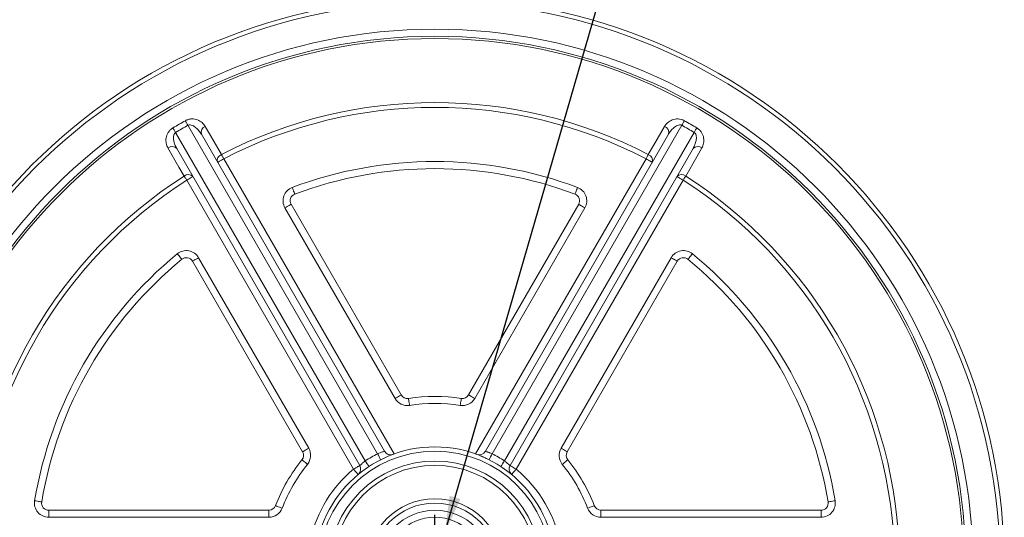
# Model space of a CAD drawing. Header units: inches. Extents: x 0.6 to 16.3, y 0.2 to 11.5.
# Tile 4 of 12: x 2.4 to 5.9, y 5.9 to 7.7. Entities that reach past the tile are written whole.
import ezdxf

# ---------------------------------------------------------------- set-up
doc = ezdxf.new("R2010")
doc.units = ezdxf.units.IN
doc.header["$MEASUREMENT"] = 0
doc.layers.add('FORMAT', color=7, linetype='Continuous')
doc.styles.add('SLDTEXTSTYLE0', font='TXT', dxfattribs={"width": 0.75})
doc.dimstyles.new('SLDDIMSTYLE1', dxfattribs={"dimtxt": 0.137795, "dimasz": 0.13, "dimexe": 0, "dimexo": 0.0625, "dimgap": 0.034449, "dimtad": 1, "dimlfac": 2, "dimrnd": 1e-09, "dimzin": 12, "dimdsep": 46, "dimlunit": 5, "dimtxsty": 'SLDTEXTSTYLE0', "dimblk1": 'NONE', "dimsah": 1, "dimcen": 0, "dimadec": 0, "dimazin": 3, "dimtfac": 1, "dimtmove": 0, "dimatfit": 3, "dimldrblk": 'NONE', "dimfxl": 1, "dimfrac": 2, "dimtolj": 1, "dimtzin": 12, "dimarcsym": 0})

# ---------------------------------------------------------------- blocks, each defined once
blk = doc.blocks.new('_D_1')
at = {"layer": 'FORMAT'}
for p, q in [((4.961, 8.4003), (4.8288, 8.1798)), ((3.8907, 5.8929), (4.5431, 8.1475)), ((4.5431, 8.1475), (4.9764, 8.1475)), ((3.8212, 5.6528), (3.8907, 5.8929))]:
    blk.add_line(p, q, dxfattribs=at)
blk.add_solid([(3.8907, 5.8929), (3.946, 6.0122), (3.9076, 6.0234)], dxfattribs=at)
at = {"layer": 'FORMAT', "attachment_point": 1, "style": 'SLDTEXTSTYLE0'}
for s, insert, char_height in [('1', (4.8135, 8.4322), 0.1102), ('%%c', (4.6056, 8.3669), 0.1378), ('2', (4.8949, 8.2896), 0.1102)]:
    blk.add_mtext(s, dxfattribs=dict(at, insert=insert, char_height=char_height))
blk = doc.blocks.new('_NONE')
blk = doc.blocks.new('SW_CENTERMARKSYMBOL_0')
at = {"layer": 'FORMAT', "color": 0}
for p, q in [((0, 0.0984), (0, 0.1842)), ((0, 0), (0, 0.0492)), ((-0.0984, 0), (-0.1842, 0)), ((0, 0), (-0.0492, 0)), ((0, 0), (0, -0.0492)), ((0, 0), (0.0492, 0)), ((0.0984, 0), (0.1842, 0)), ((0, -0.0984), (0, -0.1842))]:
    blk.add_line(p, q, dxfattribs=at)

msp = doc.modelspace()

# ---------------------------------------------------------------- linework, layer by layer
at = {"color": 7, "linetype": 'Continuous', "lineweight": 15}
for p, q in [((2.94520182, 7.30031209), (3.61150145, 6.14624722)), ((3.65480272, 6.17124722), (2.98850311, 7.32531201)), ((4.72339046, 7.32531201), (4.05709085, 6.17124722)), ((4.10039212, 6.14624722), (4.76669175, 7.30031209)), ((3.03562224, 7.2936994), (3.6786629, 6.17992021)), ((4.03323067, 6.17992021), (4.67627133, 7.2936994)), ((3.59206035, 6.12992022), (2.94901965, 7.24369941)), ((4.76287391, 7.24369941), (4.11983322, 6.12992022)), ((3.11421296, 7.20757627), (3.71300374, 6.17044012)), ((3.99888983, 6.17044012), (4.59768061, 7.20757627)), ((3.57040972, 6.11742022), (2.98430915, 7.1325762)), ((4.72758441, 7.1325762), (4.14148385, 6.11742022)), ((3.71595364, 6.36533074), (3.32926825, 7.03508946)), ((3.35091886, 7.04758957), (3.73760427, 6.37783077)), ((3.9742893, 6.37783077), (4.36097471, 7.04758957)), ((4.38262532, 7.03508946), (3.99593993, 6.36533074)), ((3.39119412, 6.17783075), (3.00450873, 6.84758951)), ((3.02615934, 6.86008955), (3.41284473, 6.19033075)), ((4.29904883, 6.19033075), (4.68573422, 6.86008955)), ((4.70738483, 6.84758951), (4.32069944, 6.17783075)), ((3.57040972, 6.11742022), (3.58636151, 6.09817077)), ((4.12553205, 6.09817077), (4.14148385, 6.11742022)), ((2.49948073, 5.94785551), (2.49948073, 5.97285551)), ((2.49948073, 5.97285551), (3.27285159, 5.97285551)), ((3.27285159, 5.94785551), (3.27285159, 5.97285551)), ((4.43904198, 5.94785551), (4.43904198, 5.97285551)), ((4.43904198, 5.97285551), (5.21241283, 5.97285551)), ((5.21241283, 5.94785551), (5.21241283, 5.97285551)), ((3.27285159, 5.94785551), (2.49948073, 5.94785551)), ((5.21241283, 5.94785551), (4.43904198, 5.94785551))]:
    msp.add_line(p, q, dxfattribs=at)
at = {"color": 7, "linetype": 'Continuous', "lineweight": 15, "flags": 128}
for points in [[(2.98850311, 7.32531201), (2.98728015, 7.32749717), (2.98606341, 7.32967089), (2.98486501, 7.33181132), (2.98369705, 7.33389719), (2.98257125, 7.33590738), (2.98149891, 7.33782195), (2.98049073, 7.33962138), (2.97955684, 7.34128779)], [(4.72339046, 7.32531201), (4.72461342, 7.32749717), (4.72583015, 7.32967089), (4.72702855, 7.33181132), (4.72819652, 7.33389719), (4.72932232, 7.33590738), (4.73039466, 7.33782195), (4.73140284, 7.33962138), (4.73233673, 7.34128779)], [(2.94520182, 7.30031209), (2.94392092, 7.30246366), (2.94264684, 7.30460438), (2.94139227, 7.3067124), (2.94016989, 7.30876674), (2.93899188, 7.31074686), (2.93787011, 7.31263283), (2.93681573, 7.31440571), (2.93583953, 7.31604763)], [(3.04937399, 7.32136408), (3.06763466, 7.28976761), (3.10636052, 7.22276504)], [(4.60553305, 7.22276504), (4.62379585, 7.2543621), (4.66251958, 7.32136408)], [(4.76669175, 7.30031209), (4.76797265, 7.30246366), (4.76924673, 7.30460438), (4.7705013, 7.3067124), (4.77172368, 7.30876674), (4.77290169, 7.31074686), (4.77402346, 7.31263283), (4.77507783, 7.31440571), (4.77605403, 7.31604763)], [(2.97508143, 7.14697107), (2.956849, 7.17858559), (2.91818547, 7.24562233)], [(4.7937081, 7.24562233), (4.77547515, 7.21400987), (4.73681213, 7.14697107)], [(3.11421296, 7.20757627), (3.10998908, 7.20513752), (3.10592756, 7.20279264), (3.10218445, 7.20063153), (3.09890363, 7.19873735), (3.09621108, 7.19718285), (3.09421035, 7.19602772), (3.09297829, 7.19531639), (3.09256228, 7.19507616)], [(3.11421296, 7.20757627), (3.11313365, 7.20966389), (3.11206395, 7.21173304), (3.11101324, 7.21376538), (3.10999091, 7.21574286), (3.10900591, 7.21764804), (3.10806711, 7.21946405), (3.10718265, 7.22117475), (3.10636052, 7.22276504)], [(4.59768061, 7.20757627), (4.59875992, 7.20966389), (4.59982962, 7.21173304), (4.60088032, 7.21376538), (4.60190265, 7.21574286), (4.60288766, 7.21764804), (4.60382646, 7.21946405), (4.60471092, 7.22117475), (4.60553305, 7.22276504)], [(4.59768061, 7.20757627), (4.60190449, 7.20513752), (4.60596601, 7.20279264), (4.60970912, 7.20063153), (4.61298994, 7.19873735), (4.61568249, 7.19718285), (4.61768322, 7.19602772), (4.61891528, 7.19531639), (4.61933129, 7.19507616)], [(2.97508143, 7.14697107), (2.97604759, 7.14546394), (2.97708693, 7.14384256), (2.97819014, 7.14212159), (2.97934762, 7.140316), (2.98054903, 7.13844177), (2.98178373, 7.13651577), (2.98304079, 7.13455471), (2.98430915, 7.1325762)], [(3.00595976, 7.14507616), (3.00554375, 7.14483607), (3.00431169, 7.14412475), (3.00231096, 7.14296961), (2.99961841, 7.14141511), (2.99633759, 7.13952078), (2.99259448, 7.13735982), (2.98853296, 7.1350148), (2.98430915, 7.1325762)], [(4.7059338, 7.14507616), (4.70634982, 7.14483607), (4.70758188, 7.14412475), (4.70958261, 7.14296961), (4.71227516, 7.14141511), (4.71555598, 7.13952078), (4.71929909, 7.13735982), (4.72336061, 7.1350148), (4.72758441, 7.1325762)], [(4.72758441, 7.1325762), (4.72885277, 7.13455471), (4.73010984, 7.13651577), (4.73134454, 7.13844177), (4.73254594, 7.140316), (4.73370342, 7.14212159), (4.73480664, 7.14384256), (4.73584598, 7.14546394), (4.73681213, 7.14697107)], [(3.36378083, 7.08349374), (3.36361194, 7.08394341), (3.36311181, 7.08527528), (3.36229966, 7.08743815), (3.36120667, 7.09034871), (3.35987488, 7.09389537), (3.35835543, 7.09794156), (3.35670673, 7.10233212), (3.35499215, 7.1068981)], [(4.34811274, 7.08349374), (4.34828163, 7.08394341), (4.34878175, 7.08527528), (4.34959391, 7.08743815), (4.3506869, 7.09034871), (4.35201869, 7.09389537), (4.35353814, 7.09794156), (4.35518683, 7.10233212), (4.35690142, 7.1068981)], [(3.35091886, 7.04758957), (3.35050284, 7.04734933), (3.34927082, 7.046638), (3.34727009, 7.04548287), (3.34457754, 7.04392837), (3.34129668, 7.04203419), (3.33755357, 7.03987308), (3.33349205, 7.0375282), (3.32926825, 7.03508946)], [(4.38262532, 7.03508946), (4.37840151, 7.0375282), (4.37434, 7.03987308), (4.37059689, 7.04203419), (4.36731603, 7.04392837), (4.36462348, 7.04548287), (4.36262275, 7.046638), (4.36139072, 7.04734933), (4.36097471, 7.04758957)], [(2.96698369, 6.85440283), (2.9666787, 6.85477397), (2.96577539, 6.855873), (2.96430845, 6.85765777), (2.96233427, 6.86005963), (2.95992867, 6.86298633), (2.9571842, 6.8663253), (2.95420631, 6.86994837), (2.95110941, 6.87371619)], [(3.00450873, 6.84758951), (3.00492475, 6.84782967), (3.00615673, 6.848541), (3.00815746, 6.84969613), (3.01085001, 6.85125071), (3.01413091, 6.85314489), (3.01787402, 6.85530599), (3.02193554, 6.85765087), (3.02615934, 6.86008955)], [(4.70738483, 6.84758951), (4.70696882, 6.84782967), (4.70573683, 6.848541), (4.7037361, 6.84969613), (4.70104355, 6.85125071), (4.69776266, 6.85314489), (4.69401955, 6.85530599), (4.68995803, 6.85765087), (4.68573422, 6.86008955)], [(4.76078416, 6.87371619), (4.75768725, 6.86994837), (4.75470937, 6.8663253), (4.7519649, 6.86298633), (4.7495593, 6.86005963), (4.74758512, 6.85765777), (4.74611817, 6.855873), (4.74521486, 6.85477397), (4.74490987, 6.85440283)], [(3.73760427, 6.37783077), (3.73718826, 6.37759057), (3.73595621, 6.37687925), (3.73395548, 6.37572411), (3.73126295, 6.37416957), (3.72798208, 6.37227539), (3.72423897, 6.37011429), (3.72017746, 6.36776937), (3.71595364, 6.36533074)], [(3.76699025, 6.34093272), (3.76623571, 6.34575125), (3.76551016, 6.35038462), (3.76484149, 6.35465477), (3.7642554, 6.35839759), (3.7637744, 6.36146919), (3.76341699, 6.36375163), (3.7631969, 6.36515716), (3.76312258, 6.36563173)], [(3.94490332, 6.34093272), (3.94565786, 6.34575125), (3.9463834, 6.35038462), (3.94705208, 6.35465477), (3.94763817, 6.35839759), (3.94811916, 6.36146919), (3.94847658, 6.36375163), (3.94869667, 6.36515716), (3.94877099, 6.36563173)], [(3.99593993, 6.36533074), (3.99171611, 6.36776937), (3.9876546, 6.37011429), (3.98391149, 6.37227539), (3.98063062, 6.37416957), (3.97793809, 6.37572411), (3.97593736, 6.37687925), (3.97470531, 6.37759057), (3.9742893, 6.37783077)], [(3.39119412, 6.17783075), (3.3916101, 6.17807095), (3.39284216, 6.17878228), (3.39484289, 6.17993737), (3.39753544, 6.18149191), (3.4008163, 6.18338613), (3.40455941, 6.1855472), (3.40862093, 6.18789211), (3.41284473, 6.19033075)], [(4.32069944, 6.17783075), (4.32028347, 6.17807095), (4.31905141, 6.17878228), (4.31705068, 6.17993737), (4.31435813, 6.18149191), (4.31107727, 6.18338613), (4.30733416, 6.1855472), (4.30327264, 6.18789211), (4.29904883, 6.19033075)], [(3.40845575, 6.13393275), (3.40466002, 6.13699545), (3.40101019, 6.13994048), (3.3976465, 6.14265462), (3.39469817, 6.1450336), (3.39227856, 6.14698597), (3.3904806, 6.14843674), (3.38937346, 6.14933008), (3.38899961, 6.14963173)], [(3.59206035, 6.12992022), (3.59164435, 6.12968002), (3.59041229, 6.12896869), (3.58841156, 6.1278136), (3.58571903, 6.12625906), (3.58243817, 6.12436484), (3.57869506, 6.12220377), (3.57463354, 6.11985885), (3.57040972, 6.11742022)], [(4.14148385, 6.11742022), (4.13726003, 6.11985885), (4.13319851, 6.12220377), (4.1294554, 6.12436484), (4.12617454, 6.12625906), (4.12348201, 6.1278136), (4.12148128, 6.12896869), (4.12024922, 6.12968002), (4.11983322, 6.12992022)], [(4.32289396, 6.14963173), (4.32252011, 6.14933008), (4.32141297, 6.14843674), (4.319615, 6.14698597), (4.3171954, 6.1450336), (4.31424707, 6.14265462), (4.31088338, 6.13994048), (4.30723355, 6.13699545), (4.30343782, 6.13393275)], [(2.4748177, 6.00194641), (2.47434382, 6.00202503), (2.47294039, 6.00225782), (2.47066136, 6.00263587), (2.46759416, 6.00314461), (2.46385684, 6.00376455), (2.45959285, 6.0044718), (2.4549663, 6.00523922), (2.45015481, 6.00603732)], [(3.31949922, 5.97985551), (3.31494894, 5.98161131), (3.31057356, 5.98329965), (3.30654119, 5.98485564), (3.30300678, 5.98621947), (3.30010615, 5.98733873), (3.2979508, 5.98817043), (3.29662356, 5.98868256), (3.29617539, 5.9888555)], [(4.41571818, 5.9888555), (4.41527001, 5.98868256), (4.41394276, 5.98817043), (4.41178741, 5.98733873), (4.40888678, 5.98621947), (4.40535238, 5.98485564), (4.40132001, 5.98329965), (4.39694462, 5.98161131), (4.39239434, 5.97985551)], [(5.26173876, 6.00603732), (5.25692727, 6.00523922), (5.25230072, 6.0044718), (5.24803673, 6.00376455), (5.24429941, 6.00314461), (5.24123221, 6.00263587), (5.23895318, 6.00225782), (5.23754974, 6.00202503), (5.23707587, 6.00194641)]]:
    msp.add_lwpolyline(points, dxfattribs=at)
at = {"color": 7, "linetype": 'Continuous', "lineweight": 15}
for radius in [2, 1.985, 1.89, 1.865, 1.85709853, 0.4225, 0.4075, 0.3725, 0.3575, 0.24, 0.225, 0.2, 0.175]:
    msp.add_circle((3.85594678, 5.77285551), radius, dxfattribs=at)
for centre, radius, start, end in [((3.85594678, 5.77285551), 1.63221234, 62.66156434, 117.33843566), ((3.85594678, 5.77285551), 1.61511381, 62.66156434, 117.33843566), ((3.05712029, 7.30026325), 0.02247777, 110.15863389, 196.9786362), ((4.65477328, 7.30026325), 0.02247777, 343.0213638, 69.84136611), ((2.9325862, 7.22836339), 0.02247781, 43.02156768, 129.84135632), ((4.77930737, 7.22836339), 0.02247781, 50.15864368, 136.97843232), ((3.11408139, 7.20163499), 0.02249646, 110.072206, 196.95075241), ((3.85594678, 5.77285551), 1.425, 69.41802722, 110.58197278), ((4.59781217, 7.20163499), 0.02249646, 343.04924759, 69.927794), ((3.85594678, 5.77285551), 1.4, 69.41802722, 110.58197278), ((3.85594678, 5.77285551), 1.63221234, 122.66156434, 177.33843566), ((3.85594678, 5.77285551), 1.61511381, 122.66156434, 177.33843566), ((2.98952007, 7.12971958), 0.02249641, 43.04902445, 129.92763934), ((4.7223735, 7.12971958), 0.02249641, 50.07236066, 136.95097555), ((3.85594678, 5.77285551), 1.61511381, 2.66156434, 57.33843566), ((3.85594678, 5.77285551), 1.63221234, 2.66156434, 57.33843566), ((3.3725695, 7.06008952), 0.05, 110.58197278, 210), ((4.33932407, 7.06008952), 0.05, 330, 69.41802722), ((3.3725695, 7.06008952), 0.025, 110.58197278, 210), ((4.33932407, 7.06008952), 0.025, 330, 69.41802722), ((2.98285807, 6.83508952), 0.05, 30, 129.41802722), ((4.7290355, 6.83508952), 0.05, 50.58197278, 150), ((3.85594678, 5.77285551), 1.425, 129.41802722, 170.58197278), ((3.85594678, 5.77285551), 1.4, 129.41802722, 170.58197278), ((2.98285807, 6.83508952), 0.025, 30, 129.41802722), ((4.7290355, 6.83508952), 0.025, 50.58197278, 150), ((3.85594678, 5.77285551), 1.4, 9.41802722, 50.58197278), ((3.85594678, 5.77285551), 1.425, 9.41802722, 50.58197278), ((3.7592549, 6.39033075), 0.05, 210, 278.89980398), ((3.7592549, 6.39033075), 0.025, 210, 278.89980398), ((3.85594678, 5.77285551), 0.6, 81.10019602, 98.89980398), ((3.95263866, 6.39033075), 0.05, 261.10019602, 330), ((3.95263866, 6.39033075), 0.025, 261.10019602, 330), ((3.85594678, 5.77285551), 0.575, 81.10019602, 98.89980398), ((3.36954347, 6.16533075), 0.025, 321.10019602, 30), ((3.36954347, 6.16533075), 0.05, 321.10019602, 30), ((3.85655266, 5.7718061), 0.4475, 116.79745113, 123.20254887), ((1.73307709, 5.19416635), 2.15585631, 26.31830232, 26.95057379), ((3.70031353, 6.19242021), 0.025, 210, 290.35182267), ((4.01158004, 6.19242021), 0.025, 249.64817733, 330), ((5.97881648, 5.19416635), 2.15585631, 153.04942621, 153.68169768), ((3.85534091, 5.7718061), 0.4475, 56.79745113, 63.20254887), ((4.34235009, 6.16533075), 0.05, 150, 218.89980398), ((4.34235009, 6.16533075), 0.025, 150, 218.89980398), ((3.85594678, 5.77285551), 0.6, 141.10019602, 158.89980398), ((3.85594678, 5.77285551), 0.575, 141.10019602, 158.89980398), ((3.57040972, 6.11742021), 0.025, 309.64817733, 30), ((5.4186936, 7.32207377), 2.15604071, 213.04952788, 213.68174529), ((2.29319997, 7.32207377), 2.15604071, 326.31825471, 326.95047212), ((4.14148385, 6.11742021), 0.025, 150, 230.35182267), ((3.85594678, 5.77285551), 0.575, 21.10019602, 38.89980398), ((3.85594678, 5.77285551), 0.6, 21.10019602, 38.89980398), ((3.85594678, 5.77285551), 0.4475, 129.64817733, 167.08744612), ((3.85594678, 5.77285551), 0.4475, 9.64817733, 50.35182267), ((2.49948079, 5.99785551), 0.05, 170.58197278, 270), ((2.49948079, 5.99785551), 0.025, 170.58197278, 270), ((3.27285159, 5.99785551), 0.025, 270, 338.89980398), ((4.43904197, 5.99785551), 0.025, 201.10019602, 270), ((5.21241278, 5.99785551), 0.05, 270, 9.41802722), ((5.21241278, 5.99785551), 0.025, 270, 9.41802722), ((3.27285159, 5.99785551), 0.05, 270, 338.89980398), ((4.43904197, 5.99785551), 0.05, 201.10019602, 270)]:
    msp.add_arc(centre, radius, start, end, dxfattribs=at)
for centre, major_axis in [((3.90512377, 5.68767848), (-0.93835479, 1.62527817)), ((3.8067698, 5.68767848), (0.93835479, 1.62527817))]:
    msp.add_ellipse(centre, major_axis=major_axis, ratio=0.9986594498, start_param=6.2698458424, end_param=6.2965247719, dxfattribs=at)
for points in [[(2.93583951, 7.31604764), (2.95029951, 7.3246558), (2.96487195, 7.3330692), (2.97955683, 7.34128785)], [(4.73233674, 7.34128785), (4.74702162, 7.3330692), (4.76159406, 7.3246558), (4.77605406, 7.31604764)]]:
    msp.add_open_spline(points, degree=3, dxfattribs=at)
for points, knots in [([(3.049374, 7.32136404), (3.04645145, 7.32642103), (3.04270539, 7.33095014), (3.03355004, 7.33878704), (3.02828745, 7.34199377), (3.01908442, 7.3454269), (3.01583705, 7.34631441), (3.0090507, 7.34744873), (3.00544794, 7.34770153), (2.99806848, 7.34738813), (2.99427474, 7.34682228), (2.98673189, 7.34473956), (2.98307847, 7.34325879), (2.97955683, 7.34128785)], [0, 0, 0, 0, 0.25, 0.25, 0.5, 0.5, 0.625, 0.625, 0.75, 0.75, 0.875, 0.875, 1, 1, 1, 1]), ([(4.73233674, 7.34128785), (4.7288141, 7.34325935), (4.72507381, 7.34477082), (4.71753929, 7.34683709), (4.71376925, 7.3473959), (4.70635185, 7.34769999), (4.70281005, 7.34744655), (4.6959916, 7.34630021), (4.692718, 7.34539738), (4.68663531, 7.34311921), (4.68378968, 7.34173789), (4.67844271, 7.33855181), (4.67594938, 7.33674539), (4.66915776, 7.33090824), (4.66544329, 7.32642306), (4.66251957, 7.32136404)], [0, 0, 0, 0, 0.125, 0.125, 0.25, 0.25, 0.375, 0.375, 0.5, 0.5, 0.625, 0.625, 0.75, 0.75, 1, 1, 1, 1]), ([(2.93583951, 7.31604764), (2.93237081, 7.3139827), (2.9291917, 7.31149924), (2.923635, 7.30600729), (2.92126603, 7.30302175), (2.91729398, 7.29675014), (2.91574258, 7.29355613), (2.91332611, 7.28707801), (2.91247118, 7.28379157), (2.91140279, 7.27738473), (2.91117623, 7.27422967), (2.91126197, 7.26800603), (2.91157971, 7.26494353), (2.91323902, 7.25614324), (2.91526606, 7.25068382), (2.91818545, 7.24562229)], [0, 0, 0, 0, 0.125, 0.125, 0.25, 0.25, 0.375, 0.375, 0.5, 0.5, 0.625, 0.625, 0.75, 0.75, 1, 1, 1, 1]), ([(2.94901967, 7.24369934), (2.94653103, 7.2480098), (2.94437686, 7.25247832), (2.94078241, 7.26175116), (2.93933106, 7.26658339), (2.93750634, 7.27646603), (2.93707691, 7.28160429), (2.93811353, 7.28926058), (2.93875525, 7.29184632), (2.94109451, 7.29665351), (2.94283694, 7.29886111), (2.94520183, 7.30031204)], [0, 0, 0, 0, 0.25, 0.25, 0.5, 0.5, 0.75, 0.75, 0.875, 0.875, 1, 1, 1, 1]), ([(2.9885031, 7.32531204), (2.99094548, 7.32663647), (2.99375859, 7.3270412), (2.99907712, 7.32665694), (3.00160904, 7.3259289), (3.00879272, 7.32298352), (3.01299772, 7.32005684), (3.02064626, 7.31353415), (3.02407767, 7.3098938), (3.03033838, 7.30211485), (3.03313486, 7.29800756), (3.03562221, 7.29369934)], [0, 0, 0, 0, 0.125, 0.125, 0.25, 0.25, 0.5, 0.5, 0.75, 0.75, 1, 1, 1, 1]), ([(4.67627136, 7.29369934), (4.67876, 7.2980098), (4.68155277, 7.30210962), (4.68778605, 7.30985893), (4.69124522, 7.31353195), (4.69889147, 7.32005353), (4.70312662, 7.32299455), (4.71027548, 7.32592496), (4.71283565, 7.32666208), (4.71816843, 7.32703982), (4.72095149, 7.32663463), (4.72339047, 7.32531204)], [0, 0, 0, 0, 0.25, 0.25, 0.5, 0.5, 0.75, 0.75, 0.875, 0.875, 1, 1, 1, 1]), ([(4.76669174, 7.30031204), (4.76905992, 7.29885909), (4.77081698, 7.29662523), (4.77314346, 7.29182712), (4.77377893, 7.28927039), (4.77481999, 7.28157645), (4.77438791, 7.27647148), (4.77256337, 7.2665863), (4.77112643, 7.26179443), (4.76752003, 7.25248303), (4.76536124, 7.24800756), (4.7628739, 7.24369934)], [0, 0, 0, 0, 0.125, 0.125, 0.25, 0.25, 0.5, 0.5, 0.75, 0.75, 1, 1, 1, 1]), ([(4.79370812, 7.24562229), (4.79662633, 7.25068179), (4.79867562, 7.25619053), (4.8008849, 7.26803774), (4.80103072, 7.27419865), (4.79940238, 7.28388526), (4.7985473, 7.28714133), (4.79613647, 7.29358564), (4.79455402, 7.29683212), (4.79059288, 7.30306622), (4.78820597, 7.30606877), (4.78263085, 7.31155971), (4.77952177, 7.31398328), (4.77605406, 7.31604764)], [0, 0, 0, 0, 0.25, 0.25, 0.5, 0.5, 0.625, 0.625, 0.75, 0.75, 0.875, 0.875, 1, 1, 1, 1]), ([(3.67866289, 6.17992021), (3.67870297, 6.1798508), (3.67857394, 6.17974934), (3.67799054, 6.1794807), (3.67752759, 6.17931083), (3.67568942, 6.17870021), (3.67384567, 6.17815194), (3.66933702, 6.17673944), (3.66663861, 6.17586017), (3.66091997, 6.17378994), (3.65784552, 6.17257753), (3.65480273, 6.17124723)], [0, 0, 0, 0, 0.125, 0.125, 0.25, 0.25, 0.5, 0.5, 0.75, 0.75, 1, 1, 1, 1]), ([(4.04642577, 6.14998149), (4.04313796, 6.15160986), (4.03506995, 6.15560573), (4.02353705, 6.16076755), (4.01748043, 6.16323354), (4.01481723, 6.16431788)], [0, 0, 0, 0, 0.2781673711, 0.6825977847, 1, 1, 1, 1]), ([(4.05709084, 6.17124723), (4.05404773, 6.17257767), (4.05101299, 6.17377524), (4.04669486, 6.17533912), (4.04531819, 6.17581412), (4.04269554, 6.17668779), (4.04144334, 6.17708814), (4.03805796, 6.1781489), (4.03620785, 6.17869927), (4.03376696, 6.17950953), (4.03315051, 6.17978137), (4.03323067, 6.17992021)], [0, 0, 0, 0, 0.25, 0.25, 0.375, 0.375, 0.5, 0.5, 0.75, 0.75, 1, 1, 1, 1]), ([(3.61150146, 6.14624723), (3.60882771, 6.14427704), (3.60627321, 6.14224767), (3.60275978, 6.13928999), (3.60166009, 6.13833526), (3.59959214, 6.13650082), (3.59861933, 6.13561655), (3.596008, 6.13321511), (3.59460631, 6.13188805), (3.59268416, 6.13017931), (3.59214051, 6.12978137), (3.59206035, 6.12992021)], [0, 0, 0, 0, 0.25, 0.25, 0.375, 0.375, 0.5, 0.5, 0.75, 0.75, 1, 1, 1, 1]), ([(4.11983321, 6.12992021), (4.11979314, 6.1298508), (4.11964076, 6.12991181), (4.11911641, 6.13028273), (4.11873782, 6.13059872), (4.11728992, 6.13188531), (4.11589324, 6.13320791), (4.11241565, 6.13640627), (4.11030498, 6.13830353), (4.10565278, 6.1422209), (4.10306558, 6.14427724), (4.10039211, 6.14624723)], [0, 0, 0, 0, 0.125, 0.125, 0.25, 0.25, 0.5, 0.5, 0.75, 0.75, 1, 1, 1, 1])]:
    msp.add_open_spline(points, degree=3, knots=knots, dxfattribs=at)

# ---------------------------------------------------------------- block references
at = {"layer": 'FORMAT'}
msp.add_blockref('SW_CENTERMARKSYMBOL_0', (3.85594678, 5.77285551), dxfattribs=at)

# ---------------------------------------------------------------- dimensions: what is measured, and where the dimension line sits
dim = msp.add_diameter_dim_2p(p1=(3.82119911, 5.6527822), p2=(3.89069446, 5.89292881), dimstyle='SLDDIMSTYLE1', dxfattribs=at)
dim.commit()
dim.dimension.update_dxf_attribs({"geometry": '_D_1', "text_midpoint": (4.79099947, 8.29005028), "dimtype": 163})

doc.saveas('drawing.dxf')
